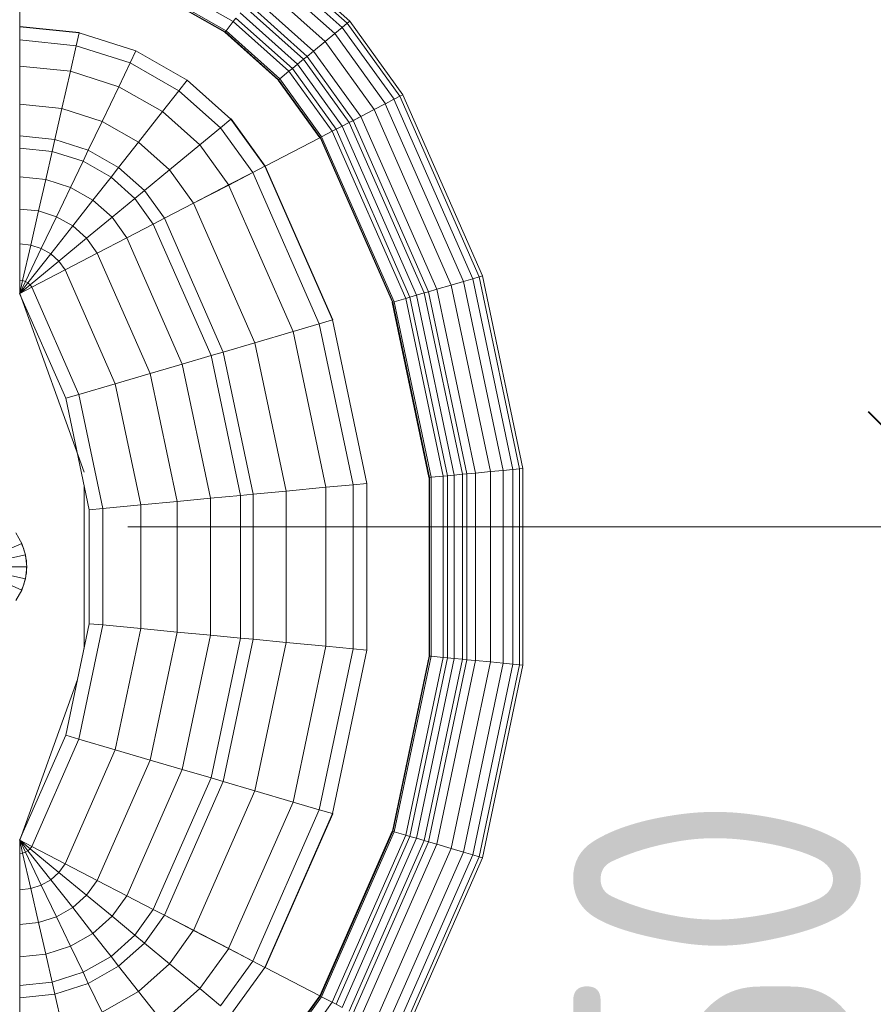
# Model space of a CAD drawing. Header units: millimetres. Extents: x -121 to 18322, y 1231 to 43947.
# Tile 22 of 31: x 12312 to 12682, y 40418 to 40846. Entities that reach past the tile are written whole.
import ezdxf

# ---------------------------------------------------------------- set-up
doc = ezdxf.new("R2010")
doc.units = ezdxf.units.MM
doc.linetypes.add('ADSK_Штриховая_ш3 п1_5', pattern=[225, 150, -75])
for name, color, linetype, lineweight in [('A-____-____-DIMS', 211, 'Continuous', 9), ('A-____-____-DIMS-50', 211, 'Continuous', 9), ('M-EQPM-____-OTLN', 50, 'Continuous', 20)]:
    doc.layers.add(name, color=color, linetype=linetype, lineweight=lineweight)
doc.styles.add('GOST Common_2', font='GOST_Common.ttf', dxfattribs={"width": 0.9, "height": 125})
doc.dimstyles.new('ADSK_Основной_2_5_мм', dxfattribs={"dimscale": 304.8, "dimtxt": 0.412449, "dimasz": 0.328084, "dimexe": 0.246063, "dimexo": 0.000807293, "dimgap": 0.049213, "dimtad": 1, "dimdec": 0, "dimlfac": 304.8, "dimdsep": 46, "dimtxsty": 'GOST Common_2', "dimblk1": 'OBLIQUE', "dimblk2": 'OBLIQUE', "dimsah": 1, "dimcen": 0.09, "dimdle": 0.246063, "dimazin": 2, "dimtfac": 1, "dimtdec": 4, "dimtix": 1, "dimtmove": 0, "dimatfit": 3, "dimfxl": 1, "dimtvp": 1, "dimtolj": 1, "dimtzin": 0, "dimlwd": 20, "dimlwe": 20, "dimarcsym": 2})

# ---------------------------------------------------------------- blocks, each defined once
blk = doc.blocks.new('Прямая форма - 83 new-608916-В_Этаж 04_Канализация')
at = {"layer": 'M-EQPM-____-OTLN', "color": 9}
for p, q in [((-10.17, -229.97), (-5.13, -218.67)), ((-5.2, -231.59), (-2.62, -219.48)), ((0, -219.76), (0, -232.13)), ((2.62, -219.48), (5.2, -231.59)), ((5.13, -218.67), (10.17, -229.97)), ((-201.03, -229.09), (-187.3, -229.09)), ((-187.3, -229.09), (-185.73, -244.35)), ((-187.3, -229.09), (-182.02, -229.09)), ((-187.3, -229.09), (-185.73, -244.35)), ((-182.02, -229.09), (-180.56, -243.17)), ((-182.02, -229.09), (-169.53, -229.09)), ((-182.02, -229.09), (-180.56, -243.17)), ((-169.53, -229.09), (-168.36, -240.39)), ((-169.53, -229.09), (-155.5, -229.09)), ((-169.53, -229.09), (-168.36, -240.39)), ((-155.5, -229.09), (-154.66, -237.26)), ((-155.5, -229.09), (-140.36, -229.09)), ((-155.5, -229.09), (-154.66, -237.26)), ((-140.36, -229.09), (-139.86, -233.89)), ((-140.36, -229.09), (-124.56, -229.09)), ((-140.36, -229.09), (-139.86, -233.89)), ((-139.86, -233.89), (-124.43, -230.37)), ((-139.86, -233.89), (-124.43, -230.37)), ((-118.83, -229.09), (-124.56, -229.09)), ((-124.56, -229.09), (-124.43, -230.37)), ((-124.56, -229.09), (-124.43, -230.37)), ((-118.83, -229.09), (-124.43, -230.37)), ((-118.83, -229.09), (-124.43, -230.37)), ((-124.43, -230.37), (-124.04, -231.59)), ((-124.43, -230.37), (-124.04, -231.59)), ((-118.83, -229.09), (-124.04, -231.59)), ((-118.83, -229.09), (-124.04, -231.59)), ((-118.83, -229.09), (-123.41, -232.69)), ((-118.83, -229.09), (-123.41, -232.69)), ((-118.83, -229.09), (-122.57, -233.63)), ((-118.83, -229.09), (-122.57, -233.63)), ((-121.57, -234.34), (-118.85, -229.09)), ((-118.83, -229.09), (-121.56, -234.36)), ((-118.83, -229.07), (-73.23, -249.09)), ((-49.02, -254.19), (-118.83, -229.09)), ((-14.69, -227.36), (-10.17, -229.97)), ((-11.3, -229.32), (-12.5, -228.79)), ((-10.17, -229.97), (-5.2, -231.59)), ((-7.73, -230.91), (-10.11, -229.85)), ((-5.17, -231.45), (-7.73, -230.91)), ((5.2, -231.59), (10.17, -229.97)), ((7.73, -230.91), (6.44, -231.18)), ((10.11, -229.85), (7.73, -230.91)), ((10.17, -229.97), (14.69, -227.36)), ((12.5, -228.79), (11.3, -229.32)), ((118.83, -229.09), (41.1, -257.04)), ((73.23, -249.09), (118.83, -229.07)), ((118.83, -229.09), (124.43, -230.37)), ((118.83, -229.09), (124.56, -229.09)), ((118.83, -229.09), (124.04, -231.59)), ((118.83, -229.09), (124.43, -230.37)), ((118.83, -229.09), (123.41, -232.69)), ((118.83, -229.09), (124.04, -231.59)), ((118.83, -229.09), (122.57, -233.63)), ((118.83, -229.09), (123.41, -232.69)), ((118.83, -229.09), (121.56, -234.36)), ((118.83, -229.09), (122.57, -233.63)), ((121.57, -234.34), (118.85, -229.09)), ((124.04, -231.59), (124.43, -230.37)), ((124.04, -231.59), (124.43, -230.37)), ((124.43, -230.37), (124.56, -229.09)), ((124.43, -230.37), (124.56, -229.09)), ((139.86, -233.89), (124.43, -230.37)), ((139.86, -233.89), (124.43, -230.37)), ((140.36, -229.09), (124.56, -229.09)), ((139.86, -233.89), (140.36, -229.09)), ((139.86, -233.89), (140.36, -229.09)), ((155.5, -229.09), (140.36, -229.09)), ((154.66, -237.26), (155.5, -229.09)), ((154.66, -237.26), (155.5, -229.09)), ((169.53, -229.09), (155.5, -229.09)), ((168.36, -240.39), (169.53, -229.09)), ((168.36, -240.39), (169.53, -229.09)), ((182.02, -229.09), (169.53, -229.09)), ((180.56, -243.17), (182.02, -229.09)), ((180.56, -243.17), (182.02, -229.09)), ((187.3, -229.09), (182.02, -229.09)), ((185.73, -244.35), (187.3, -229.09)), ((185.73, -244.35), (187.3, -229.09)), ((201.03, -229.09), (187.3, -229.09)), ((199.15, -247.41), (201.03, -229.09)), ((199.15, -247.41), (201.03, -229.09)), ((217.65, -229.09), (201.03, -229.09)), ((215.38, -251.11), (217.65, -229.09)), ((215.38, -251.11), (217.65, -229.09)), ((229.01, -229.09), (217.65, -229.09)), ((226.48, -253.64), (229.01, -229.09)), ((226.48, -253.64), (229.01, -229.09)), ((234.78, -229.09), (229.01, -229.09)), ((232.12, -254.93), (234.78, -229.09)), ((232.12, -254.93), (234.78, -229.09)), ((232.25, -254.96), (234.91, -229.09)), ((232.25, -254.96), (234.91, -229.09)), ((234.91, -229.09), (234.78, -229.09)), ((260.71, -229.09), (234.91, -229.09)), ((-154.66, -237.26), (-139.86, -233.89)), ((-154.66, -237.26), (-139.86, -233.89)), ((-139.86, -233.89), (-138.4, -238.46)), ((-139.86, -233.89), (-138.4, -238.46)), ((-138.4, -238.46), (-124.04, -231.59)), ((-138.4, -238.46), (-124.04, -231.59)), ((-136.04, -242.61), (-123.41, -232.69)), ((-136.04, -242.61), (-123.41, -232.69)), ((-132.89, -246.14), (-122.57, -233.63)), ((-132.89, -246.14), (-122.57, -233.63)), ((-129.1, -248.85), (-121.57, -234.34)), ((-129.09, -248.88), (-121.56, -234.36)), ((-124.04, -231.59), (-123.41, -232.69)), ((-124.04, -231.59), (-123.41, -232.69)), ((-123.41, -232.69), (-122.57, -233.63)), ((-123.41, -232.69), (-122.57, -233.63)), ((-122.57, -233.63), (-121.56, -234.36)), ((-122.57, -233.63), (-121.56, -234.36)), ((-121.57, -234.34), (-74.91, -254.82)), ((-121.57, -234.34), (-74.91, -254.82)), ((-5.2, -231.59), (0, -232.13)), ((-2.61, -232), (-3.89, -231.73)), ((0, -232), (-2.61, -232)), ((0, -232.13), (5.2, -231.59)), ((2.61, -232), (1.3, -232)), ((5.17, -231.45), (2.61, -232)), ((74.91, -254.82), (121.57, -234.34)), ((74.91, -254.82), (121.57, -234.34)), ((121.56, -234.36), (122.57, -233.63)), ((121.56, -234.36), (122.57, -233.63)), ((129.09, -248.88), (121.56, -234.36)), ((129.11, -248.85), (121.57, -234.34)), ((122.57, -233.63), (123.41, -232.69)), ((122.57, -233.63), (123.41, -232.69)), ((132.89, -246.14), (122.57, -233.63)), ((132.89, -246.14), (122.57, -233.63)), ((123.41, -232.69), (124.04, -231.59)), ((123.41, -232.69), (124.04, -231.59)), ((136.04, -242.61), (123.41, -232.69)), ((136.04, -242.61), (123.41, -232.69)), ((138.4, -238.46), (124.04, -231.59)), ((138.4, -238.46), (124.04, -231.59)), ((138.4, -238.46), (139.86, -233.89)), ((138.4, -238.46), (139.86, -233.89)), ((154.66, -237.26), (139.86, -233.89)), ((154.66, -237.26), (139.86, -233.89)), ((-168.36, -240.39), (-154.66, -237.26)), ((-168.36, -240.39), (-154.66, -237.26)), ((-154.66, -237.26), (-152.17, -245.06)), ((-154.66, -237.26), (-152.17, -245.06)), ((-152.17, -245.06), (-138.4, -238.46)), ((-152.17, -245.06), (-138.4, -238.46)), ((-138.4, -238.46), (-136.04, -242.61)), ((-138.4, -238.46), (-136.04, -242.61)), ((136.04, -242.61), (138.4, -238.46)), ((136.04, -242.61), (138.4, -238.46)), ((152.17, -245.06), (138.4, -238.46)), ((152.17, -245.06), (138.4, -238.46)), ((152.17, -245.06), (154.66, -237.26)), ((152.17, -245.06), (154.66, -237.26)), ((168.36, -240.39), (154.66, -237.26)), ((168.36, -240.39), (154.66, -237.26)), ((-185.73, -244.35), (-180.56, -243.17)), ((-185.73, -244.35), (-180.56, -243.17)), ((-180.56, -243.17), (-168.36, -240.39)), ((-180.56, -243.17), (-168.36, -240.39)), ((-180.56, -243.17), (-176.28, -256.6)), ((-180.56, -243.17), (-176.28, -256.6)), ((-168.36, -240.39), (-164.92, -251.17)), ((-168.36, -240.39), (-164.92, -251.17)), ((-148.15, -252.12), (-136.04, -242.61)), ((-148.15, -252.12), (-136.04, -242.61)), ((-136.04, -242.61), (-132.89, -246.14)), ((-136.04, -242.61), (-132.89, -246.14)), ((132.89, -246.14), (136.04, -242.61)), ((132.89, -246.14), (136.04, -242.61)), ((148.15, -252.12), (136.04, -242.61)), ((148.15, -252.12), (136.04, -242.61)), ((164.92, -251.17), (168.36, -240.39)), ((164.92, -251.17), (168.36, -240.39)), ((180.56, -243.17), (168.36, -240.39)), ((180.56, -243.17), (168.36, -240.39)), ((176.28, -256.6), (180.56, -243.17)), ((176.28, -256.6), (180.56, -243.17)), ((185.73, -244.35), (180.56, -243.17)), ((185.73, -244.35), (180.56, -243.17)), ((-199.15, -247.41), (-185.73, -244.35)), ((-199.15, -247.41), (-185.73, -244.35)), ((-185.73, -244.35), (-181.08, -258.9)), ((-185.73, -244.35), (-181.08, -258.9)), ((-164.92, -251.17), (-152.17, -245.06)), ((-164.92, -251.17), (-152.17, -245.06)), ((-152.17, -245.06), (-148.15, -252.12)), ((-152.17, -245.06), (-148.15, -252.12)), ((-142.78, -258.12), (-132.89, -246.14)), ((-142.78, -258.12), (-132.89, -246.14)), ((-132.89, -246.14), (-129.09, -248.88)), ((-132.89, -246.14), (-129.09, -248.88)), ((129.09, -248.88), (132.89, -246.14)), ((129.09, -248.88), (132.89, -246.14)), ((142.78, -258.12), (132.89, -246.14)), ((142.78, -258.12), (132.89, -246.14)), ((148.15, -252.12), (152.17, -245.06)), ((148.15, -252.12), (152.17, -245.06)), ((164.92, -251.17), (152.17, -245.06)), ((164.92, -251.17), (152.17, -245.06)), ((181.08, -258.9), (185.73, -244.35)), ((181.08, -258.9), (185.73, -244.35)), ((199.15, -247.41), (185.73, -244.35)), ((199.15, -247.41), (185.73, -244.35)), ((193.57, -264.88), (199.15, -247.41)), ((193.57, -264.88), (199.15, -247.41)), ((215.38, -251.11), (199.15, -247.41)), ((215.38, -251.11), (199.15, -247.41)), ((-176.28, -256.6), (-164.92, -251.17)), ((-176.28, -256.6), (-164.92, -251.17)), ((-164.92, -251.17), (-159.36, -260.93)), ((-164.92, -251.17), (-159.36, -260.93)), ((-159.36, -260.93), (-148.15, -252.12)), ((-159.36, -260.93), (-148.15, -252.12)), ((-148.15, -252.12), (-142.78, -258.12)), ((-148.15, -252.12), (-142.78, -258.12)), ((-136.32, -262.77), (-129.1, -248.85)), ((-136.31, -262.79), (-129.09, -248.88)), ((-129.1, -248.85), (-79.55, -270.61)), ((-129.1, -248.85), (-79.55, -270.61)), ((-74.91, -254.82), (-73.23, -249.09)), ((-74.91, -254.82), (-73.23, -249.09)), ((-73.23, -249.09), (-24.73, -259.3)), ((24.73, -259.3), (73.23, -249.09)), ((74.91, -254.82), (73.23, -249.09)), ((74.91, -254.82), (73.23, -249.09)), ((79.55, -270.61), (129.11, -248.85)), ((79.55, -270.61), (129.11, -248.85)), ((136.31, -262.79), (129.09, -248.88)), ((136.33, -262.77), (129.11, -248.85)), ((142.78, -258.12), (148.15, -252.12)), ((142.78, -258.12), (148.15, -252.12)), ((159.36, -260.93), (148.15, -252.12)), ((159.36, -260.93), (148.15, -252.12)), ((159.36, -260.93), (164.92, -251.17)), ((159.36, -260.93), (164.92, -251.17)), ((176.28, -256.6), (164.92, -251.17)), ((176.28, -256.6), (164.92, -251.17)), ((208.67, -272.12), (215.38, -251.11)), ((208.67, -272.12), (215.38, -251.11)), ((226.48, -253.64), (215.38, -251.11)), ((226.48, -253.64), (215.38, -251.11)), ((-181.08, -258.9), (-176.28, -256.6)), ((-181.08, -258.9), (-176.28, -256.6)), ((-176.28, -256.6), (-169.35, -268.77)), ((-176.28, -256.6), (-169.35, -268.77)), ((-79.55, -270.61), (-74.91, -254.82)), ((-79.55, -270.61), (-74.91, -254.82)), ((-74.91, -254.82), (-25.3, -265.27)), ((-74.91, -254.82), (-25.3, -265.27)), ((25.3, -265.27), (74.91, -254.82)), ((25.3, -265.27), (74.91, -254.82)), ((79.55, -270.61), (74.91, -254.82)), ((79.55, -270.61), (74.91, -254.82)), ((169.35, -268.77), (176.28, -256.6)), ((169.35, -268.77), (176.28, -256.6)), ((181.08, -258.9), (176.28, -256.6)), ((181.08, -258.9), (176.28, -256.6)), ((219, -277.06), (226.48, -253.64)), ((219, -277.06), (226.48, -253.64)), ((224.25, -279.58), (232.12, -254.93)), ((224.25, -279.58), (232.12, -254.93)), ((232.12, -254.93), (226.48, -253.64)), ((232.12, -254.93), (226.48, -253.64)), ((232.25, -254.96), (232.12, -254.93)), ((232.25, -254.96), (232.12, -254.93)), ((-193.57, -264.88), (-181.08, -258.9)), ((-193.57, -264.88), (-181.08, -258.9)), ((-181.08, -258.9), (-173.57, -272.09)), ((-181.08, -258.9), (-173.57, -272.09)), ((-169.35, -268.77), (-159.36, -260.93)), ((-169.35, -268.77), (-159.36, -260.93)), ((-159.36, -260.93), (-151.94, -269.23)), ((-159.36, -260.93), (-151.94, -269.23)), ((-151.94, -269.23), (-142.78, -258.12)), ((-151.94, -269.23), (-142.78, -258.12)), ((-142.78, -258.12), (-136.31, -262.79)), ((-142.78, -258.12), (-136.31, -262.79)), ((35.49, -257.04), (-35.49, -257.04)), ((-25.3, -265.27), (-24.73, -259.3)), ((-25.3, -265.27), (-24.73, -259.3)), ((-24.73, -259.3), (24.73, -259.3)), ((25.3, -265.27), (24.73, -259.3)), ((25.3, -265.27), (24.73, -259.3)), ((136.31, -262.79), (142.78, -258.12)), ((136.31, -262.79), (142.78, -258.12)), ((151.94, -269.23), (142.78, -258.12)), ((151.94, -269.23), (142.78, -258.12)), ((151.94, -269.23), (159.36, -260.93)), ((151.94, -269.23), (159.36, -260.93)), ((169.35, -268.77), (159.36, -260.93)), ((169.35, -268.77), (159.36, -260.93)), ((173.57, -272.09), (181.08, -258.9)), ((173.57, -272.09), (181.08, -258.9)), ((193.57, -264.88), (181.08, -258.9)), ((193.57, -264.88), (181.08, -258.9)), ((-193.57, -264.88), (-184.55, -280.71)), ((-193.57, -264.88), (-184.55, -280.71)), ((-143.01, -275.66), (-136.32, -262.77)), ((-143, -275.69), (-136.31, -262.79)), ((-136.32, -262.77), (-84, -285.74)), ((-136.32, -262.77), (-84, -285.74)), ((-26.87, -281.7), (-25.3, -265.27)), ((-26.87, -281.7), (-25.3, -265.27)), ((-25.3, -265.27), (25.3, -265.27)), ((-25.3, -265.27), (25.3, -265.27)), ((26.87, -281.7), (25.3, -265.27)), ((26.87, -281.7), (25.3, -265.27)), ((84, -285.74), (136.33, -262.77)), ((84, -285.74), (136.33, -262.77)), ((143, -275.69), (136.31, -262.79)), ((143.01, -275.66), (136.33, -262.77)), ((184.55, -280.71), (193.57, -264.88)), ((184.55, -280.71), (193.57, -264.88)), ((208.67, -272.12), (193.57, -264.88)), ((208.67, -272.12), (193.57, -264.88)), ((-173.57, -272.09), (-169.35, -268.77)), ((-173.57, -272.09), (-169.35, -268.77)), ((-169.35, -268.77), (-160.1, -279.12)), ((-169.35, -268.77), (-160.1, -279.12)), ((-160.1, -279.12), (-151.94, -269.23)), ((-160.1, -279.12), (-151.94, -269.23)), ((-151.94, -269.23), (-143, -275.69)), ((-151.94, -269.23), (-143, -275.69)), ((143, -275.69), (151.94, -269.23)), ((143, -275.69), (151.94, -269.23)), ((160.1, -279.12), (151.94, -269.23)), ((160.1, -279.12), (151.94, -269.23)), ((160.1, -279.12), (169.35, -268.77)), ((160.1, -279.12), (169.35, -268.77)), ((173.57, -272.09), (169.35, -268.77)), ((173.57, -272.09), (169.35, -268.77)), ((-184.55, -280.71), (-173.57, -272.09)), ((-184.55, -280.71), (-173.57, -272.09)), ((-173.57, -272.09), (-163.55, -283.3)), ((-173.57, -272.09), (-163.55, -283.3)), ((-84, -285.74), (-79.55, -270.61)), ((-84, -285.74), (-79.55, -270.61)), ((-79.55, -270.61), (-26.87, -281.7)), ((-79.55, -270.61), (-26.87, -281.7)), ((26.87, -281.7), (79.55, -270.61)), ((26.87, -281.7), (79.55, -270.61)), ((84, -285.74), (79.55, -270.61)), ((84, -285.74), (79.55, -270.61)), ((163.55, -283.3), (173.57, -272.09)), ((163.55, -283.3), (173.57, -272.09)), ((184.55, -280.71), (173.57, -272.09)), ((184.55, -280.71), (173.57, -272.09)), ((197.84, -291.15), (208.67, -272.12)), ((197.84, -291.15), (208.67, -272.12)), ((219, -277.06), (208.67, -272.12)), ((219, -277.06), (208.67, -272.12)), ((-148.97, -287.14), (-143.01, -275.66)), ((-148.95, -287.16), (-143, -275.69)), ((-143.01, -275.66), (-88.12, -299.76)), ((-143.01, -275.66), (-88.12, -299.76)), ((88.13, -299.76), (143.01, -275.66)), ((88.13, -299.76), (143.01, -275.66)), ((148.95, -287.16), (143, -275.69)), ((148.97, -287.14), (143.01, -275.66)), ((206.92, -298.28), (219, -277.06)), ((206.92, -298.28), (219, -277.06)), ((224.25, -279.58), (219, -277.06)), ((224.25, -279.58), (219, -277.06)), ((-197.84, -291.15), (-184.55, -280.71)), ((-197.84, -291.15), (-184.55, -280.71)), ((-184.55, -280.71), (-172.52, -294.17)), ((-184.55, -280.71), (-172.52, -294.17)), ((-163.55, -283.3), (-160.1, -279.12)), ((-163.55, -283.3), (-160.1, -279.12)), ((-160.1, -279.12), (-148.95, -287.16)), ((-160.1, -279.12), (-148.95, -287.16)), ((-28.37, -297.46), (-26.87, -281.7)), ((-28.37, -297.46), (-26.87, -281.7)), ((-26.87, -281.7), (26.87, -281.7)), ((-26.87, -281.7), (26.87, -281.7)), ((28.37, -297.46), (26.87, -281.7)), ((28.37, -297.46), (26.87, -281.7)), ((148.95, -287.16), (160.1, -279.12)), ((148.95, -287.16), (160.1, -279.12)), ((163.55, -283.3), (160.1, -279.12)), ((163.55, -283.3), (160.1, -279.12)), ((172.52, -294.17), (184.55, -280.71)), ((172.52, -294.17), (184.55, -280.71)), ((197.84, -291.15), (184.55, -280.71)), ((197.84, -291.15), (184.55, -280.71)), ((211.54, -301.9), (224.25, -279.58)), ((224.25, -279.58), (211.54, -301.9)), ((-172.52, -294.17), (-163.55, -283.3)), ((-172.52, -294.17), (-163.55, -283.3)), ((-163.55, -283.3), (-151.47, -292.02)), ((-163.55, -283.3), (-151.47, -292.02)), ((-88.12, -299.76), (-84, -285.74)), ((-88.12, -299.76), (-84, -285.74)), ((-84, -285.74), (-28.37, -297.46)), ((-84, -285.74), (-28.37, -297.46)), ((28.37, -297.46), (84, -285.74)), ((28.37, -297.46), (84, -285.74)), ((88.13, -299.76), (84, -285.74)), ((88.13, -299.76), (84, -285.74)), ((151.47, -292.02), (163.55, -283.3)), ((151.47, -292.02), (163.55, -283.3)), ((172.52, -294.17), (163.55, -283.3)), ((172.52, -294.17), (163.55, -283.3)), ((-151.49, -291.99), (-148.97, -287.14)), ((-151.47, -292.02), (-148.95, -287.16)), ((-148.97, -287.14), (-91.79, -312.24)), ((-148.97, -287.14), (-91.79, -312.24)), ((91.79, -312.24), (148.97, -287.14)), ((91.79, -312.24), (148.97, -287.14)), ((151.47, -292.02), (148.95, -287.16)), ((151.49, -291.99), (148.97, -287.14)), ((247.94, -290.92), (232.37, -318.27)), ((232.37, -318.27), (247.94, -290.92)), ((232.48, -318.35), (248.06, -290.98)), ((232.48, -318.35), (248.06, -290.98)), ((-197.84, -291.15), (-183.37, -307.32)), ((-197.84, -291.15), (-183.37, -307.32)), ((-183.37, -307.32), (-172.52, -294.17)), ((-183.37, -307.32), (-172.52, -294.17)), ((-172.52, -294.17), (-158.02, -304.64)), ((-172.52, -294.17), (-158.02, -304.64)), ((-158.03, -304.61), (-151.49, -291.99)), ((-158.02, -304.64), (-151.47, -292.02)), ((-151.49, -291.99), (-93.35, -317.52)), ((-151.49, -291.99), (-93.35, -317.52)), ((93.35, -317.52), (151.49, -291.99)), ((93.35, -317.52), (151.49, -291.99)), ((158.02, -304.64), (151.47, -292.02)), ((158.03, -304.61), (151.49, -291.99)), ((158.02, -304.64), (172.52, -294.17)), ((158.02, -304.64), (172.52, -294.17)), ((183.37, -307.32), (172.52, -294.17)), ((183.37, -307.32), (172.52, -294.17)), ((183.37, -307.32), (197.84, -291.15)), ((183.37, -307.32), (197.84, -291.15)), ((206.92, -298.28), (197.84, -291.15)), ((206.92, -298.28), (197.84, -291.15)), ((232.98, -318.74), (248.63, -291.25)), ((232.98, -318.74), (248.63, -291.25)), ((237.01, -321.91), (253.22, -293.45)), ((237.01, -321.91), (253.22, -293.45)), ((-29.77, -312.05), (-28.37, -297.46)), ((-29.77, -312.05), (-28.37, -297.46)), ((-28.37, -297.46), (28.37, -297.46)), ((-28.37, -297.46), (28.37, -297.46)), ((29.77, -312.05), (28.37, -297.46)), ((29.77, -312.05), (28.37, -297.46)), ((190.79, -316.32), (206.92, -298.28)), ((190.79, -316.32), (206.92, -298.28)), ((211.54, -301.9), (206.92, -298.28)), ((211.54, -301.9), (206.92, -298.28)), ((-91.79, -312.24), (-88.12, -299.76)), ((-91.79, -312.24), (-88.12, -299.76)), ((-88.12, -299.76), (-29.77, -312.05)), ((-88.12, -299.76), (-29.77, -312.05)), ((29.77, -312.05), (88.13, -299.76)), ((29.77, -312.05), (88.13, -299.76)), ((91.79, -312.24), (88.13, -299.76)), ((91.79, -312.24), (88.13, -299.76)), ((194.56, -320.89), (211.54, -301.9)), ((211.54, -301.9), (194.56, -320.89)), ((-190.79, -316.32), (-183.37, -307.32)), ((-190.79, -316.32), (-183.37, -307.32)), ((-183.37, -307.32), (-165.94, -319.91)), ((-183.37, -307.32), (-165.94, -319.91)), ((-165.95, -319.88), (-158.03, -304.61)), ((-165.94, -319.91), (-158.02, -304.64)), ((-158.03, -304.61), (-97.38, -331.24)), ((-158.03, -304.61), (-97.38, -331.24)), ((97.38, -331.24), (158.03, -304.61)), ((97.38, -331.24), (158.03, -304.61)), ((165.94, -319.91), (158.02, -304.64)), ((165.96, -319.88), (158.03, -304.61)), ((165.94, -319.91), (183.37, -307.32)), ((165.94, -319.91), (183.37, -307.32)), ((190.79, -316.32), (183.37, -307.32)), ((190.79, -316.32), (183.37, -307.32)), ((-93.35, -317.52), (-91.79, -312.24)), ((-93.35, -317.52), (-91.79, -312.24)), ((-91.79, -312.24), (-31, -325.04)), ((-91.79, -312.24), (-31, -325.04)), ((-31, -325.04), (-29.77, -312.05)), ((-31, -325.04), (-29.77, -312.05)), ((-29.77, -312.05), (29.77, -312.05)), ((-29.77, -312.05), (29.77, -312.05)), ((31.01, -325.04), (29.77, -312.05)), ((31.01, -325.04), (29.77, -312.05)), ((31.01, -325.04), (91.79, -312.24)), ((31.01, -325.04), (91.79, -312.24)), ((93.35, -317.52), (91.79, -312.24)), ((93.35, -317.52), (91.79, -312.24)), ((-190.79, -316.32), (-171.36, -330.35)), ((-190.79, -316.32), (-171.36, -330.35)), ((171.36, -330.35), (190.79, -316.32)), ((171.36, -330.35), (190.79, -316.32)), ((194.56, -320.89), (190.79, -316.32)), ((194.56, -320.89), (190.79, -316.32)), ((-194.56, -320.89), (-174.11, -335.65)), ((-194.56, -320.89), (-174.11, -335.65)), ((-171.37, -330.33), (-165.95, -319.88)), ((-171.36, -330.35), (-165.94, -319.91)), ((-165.95, -319.88), (-102.26, -347.85)), ((-165.95, -319.88), (-102.26, -347.85)), ((-97.38, -331.24), (-93.35, -317.52)), ((-97.38, -331.24), (-93.35, -317.52)), ((-93.35, -317.52), (-31.53, -330.54)), ((-93.35, -317.52), (-31.53, -330.54)), ((31.53, -330.54), (93.35, -317.52)), ((31.53, -330.54), (93.35, -317.52)), ((97.38, -331.24), (93.35, -317.52)), ((97.38, -331.24), (93.35, -317.52)), ((102.26, -347.85), (165.96, -319.88)), ((102.26, -347.85), (165.96, -319.88)), ((171.36, -330.35), (165.94, -319.91)), ((171.37, -330.33), (165.96, -319.88)), ((174.11, -335.65), (194.56, -320.89)), ((174.11, -335.65), (194.56, -320.89)), ((194.65, -320.99), (174.17, -335.77)), ((174.17, -335.77), (194.65, -320.99)), ((194.65, -320.99), (194.56, -320.89)), ((194.65, -320.99), (194.56, -320.89)), ((232.37, -318.27), (211.59, -341.52)), ((211.59, -341.52), (232.37, -318.27)), ((211.67, -341.62), (232.48, -318.35)), ((211.67, -341.62), (232.48, -318.35)), ((212.08, -342.12), (232.98, -318.74)), ((212.08, -342.12), (232.98, -318.74)), ((232.48, -318.35), (232.37, -318.27)), ((232.48, -318.35), (232.37, -318.27)), ((232.98, -318.74), (232.48, -318.35)), ((232.98, -318.74), (232.48, -318.35)), ((237.01, -321.91), (232.98, -318.74)), ((237.01, -321.91), (232.98, -318.74)), ((-31.53, -330.54), (-31, -325.04)), ((-31.53, -330.54), (-31, -325.04)), ((-31, -325.04), (31.01, -325.04)), ((-31, -325.04), (31.01, -325.04)), ((31.53, -330.54), (31.01, -325.04)), ((31.53, -330.54), (31.01, -325.04)), ((215.37, -346.11), (237.01, -321.91)), ((215.37, -346.11), (237.01, -321.91)), ((216.57, -347.56), (238.47, -323.06)), ((216.57, -347.56), (238.47, -323.06)), ((218.42, -349.8), (240.73, -324.84)), ((218.42, -349.8), (240.73, -324.84)), ((238.47, -323.06), (237.01, -321.91)), ((238.47, -323.06), (237.01, -321.91)), ((220.62, -352.47), (243.43, -326.96)), ((220.62, -352.47), (243.43, -326.96)), ((221.87, -353.98), (244.96, -328.16)), ((221.87, -353.98), (244.96, -328.16)), ((-174.12, -335.63), (-171.37, -330.33)), ((-171.37, -330.33), (-105.6, -359.2)), ((-171.37, -330.33), (-105.6, -359.2)), ((-102.26, -347.85), (-97.38, -331.24)), ((-102.26, -347.85), (-97.38, -331.24)), ((-97.38, -331.24), (-32.89, -344.83)), ((-97.38, -331.24), (-32.89, -344.83)), ((-32.89, -344.83), (-31.53, -330.54)), ((-32.89, -344.83), (-31.53, -330.54)), ((-31.53, -330.54), (31.53, -330.54)), ((-31.53, -330.54), (31.53, -330.54)), ((32.89, -344.83), (31.53, -330.54)), ((32.89, -344.83), (31.53, -330.54)), ((32.89, -344.83), (97.38, -331.24)), ((32.89, -344.83), (97.38, -331.24)), ((102.26, -347.85), (97.38, -331.24)), ((102.26, -347.85), (97.38, -331.24)), ((105.6, -359.2), (171.37, -330.33)), ((105.6, -359.2), (171.37, -330.33)), ((174.12, -335.63), (171.37, -330.33)), ((224.2, -356.81), (247.81, -330.39)), ((224.2, -356.81), (247.81, -330.39)), ((-186.5, -359.48), (-174.19, -335.75)), ((-174.17, -335.77), (-186.47, -359.48)), ((-174.19, -335.75), (-174.12, -335.63)), ((-107.33, -365.1), (-174.19, -335.75)), ((-174.19, -335.75), (-107.33, -365.1)), ((-174.17, -335.77), (-174.11, -335.65)), ((-174.12, -335.63), (-107.3, -364.97)), ((-174.12, -335.63), (-107.3, -364.97)), ((107.3, -364.97), (174.12, -335.63)), ((107.3, -364.97), (174.12, -335.63)), ((107.33, -365.1), (174.19, -335.75)), ((107.33, -365.1), (174.19, -335.75)), ((174.17, -335.77), (174.11, -335.65)), ((174.19, -335.75), (174.12, -335.63)), ((174.17, -335.77), (186.47, -359.48)), ((186.5, -359.48), (174.19, -335.75)), ((228.31, -361.79), (252.85, -334.35)), ((228.31, -361.79), (252.85, -334.35)), ((231.76, -365.97), (257.07, -337.66)), ((231.76, -365.97), (257.07, -337.66)), ((-212.08, -342.12), (-186.91, -360.29)), ((-212.08, -342.12), (-186.91, -360.29)), ((-211.67, -341.62), (-186.62, -359.7)), ((-211.67, -341.62), (-186.62, -359.7)), ((-211.59, -341.52), (-186.56, -359.58)), ((-211.59, -341.52), (-186.56, -359.58)), ((-211.5, -341.42), (-186.47, -359.48)), ((-211.5, -341.42), (-186.47, -359.48)), ((211.5, -341.42), (186.47, -359.48)), ((186.47, -359.48), (211.5, -341.42)), ((186.56, -359.58), (211.59, -341.52)), ((186.56, -359.58), (211.59, -341.52)), ((186.62, -359.7), (211.67, -341.62)), ((186.62, -359.7), (211.67, -341.62)), ((186.91, -360.29), (212.08, -342.12)), ((186.91, -360.29), (212.08, -342.12)), ((211.5, -341.42), (211.59, -341.52)), ((211.59, -341.52), (211.5, -341.42)), ((211.67, -341.62), (211.59, -341.52)), ((211.67, -341.62), (211.59, -341.52)), ((212.08, -342.12), (211.67, -341.62)), ((212.08, -342.12), (211.67, -341.62)), ((215.37, -346.11), (212.08, -342.12)), ((215.37, -346.11), (212.08, -342.12)), ((234.43, -369.21), (260.34, -340.23)), ((234.43, -369.21), (260.34, -340.23)), ((236.25, -371.41), (262.56, -341.98)), ((236.25, -371.41), (262.56, -341.98)), ((-215.37, -346.11), (-189.31, -364.92)), ((-215.37, -346.11), (-189.31, -364.92)), ((-34.54, -362.11), (-32.89, -344.83)), ((-34.54, -362.11), (-32.89, -344.83)), ((-32.89, -344.83), (32.89, -344.83)), ((-32.89, -344.83), (32.89, -344.83)), ((34.54, -362.11), (32.89, -344.83)), ((34.54, -362.11), (32.89, -344.83)), ((189.31, -364.92), (215.37, -346.11)), ((189.31, -364.92), (215.37, -346.11)), ((216.57, -347.56), (215.37, -346.11)), ((216.57, -347.56), (215.37, -346.11)), ((237.16, -372.51), (263.67, -342.85)), ((237.16, -372.51), (263.67, -342.85)), ((-105.6, -359.2), (-102.26, -347.85)), ((-105.6, -359.2), (-102.26, -347.85)), ((-102.26, -347.85), (-34.54, -362.11)), ((-102.26, -347.85), (-34.54, -362.11)), ((34.54, -362.11), (102.26, -347.85)), ((34.54, -362.11), (102.26, -347.85)), ((105.6, -359.2), (102.26, -347.85)), ((105.6, -359.2), (102.26, -347.85)), ((190.19, -366.61), (216.57, -347.56)), ((190.19, -366.61), (216.57, -347.56)), ((191.54, -369.2), (218.42, -349.8)), ((191.54, -369.2), (218.42, -349.8)), ((218.42, -349.8), (216.57, -347.56)), ((218.42, -349.8), (216.57, -347.56)), ((220.62, -352.47), (218.42, -349.8)), ((220.62, -352.47), (218.42, -349.8)), ((193.14, -372.31), (220.62, -352.47)), ((193.14, -372.31), (220.62, -352.47)), ((194.06, -374.06), (221.87, -353.98)), ((194.06, -374.06), (221.87, -353.98)), ((221.87, -353.98), (220.62, -352.47)), ((221.87, -353.98), (220.62, -352.47)), ((224.2, -356.81), (221.87, -353.98)), ((224.2, -356.81), (221.87, -353.98)), ((-186.56, -359.6), (-186.5, -359.48)), ((-186.54, -359.6), (-186.47, -359.48)), ((-114.92, -390.91), (-186.5, -359.48)), ((-186.5, -359.48), (-114.92, -390.91)), ((-107.3, -364.97), (-105.6, -359.2)), ((-107.3, -364.97), (-105.6, -359.2)), ((-105.6, -359.2), (-35.67, -373.93)), ((-105.6, -359.2), (-35.67, -373.93)), ((35.67, -373.93), (105.6, -359.2)), ((35.67, -373.93), (105.6, -359.2)), ((107.3, -364.97), (105.6, -359.2)), ((107.3, -364.97), (105.6, -359.2)), ((186.54, -359.6), (186.47, -359.48)), ((186.5, -359.48), (186.56, -359.6)), ((195.76, -377.34), (224.2, -356.81)), ((195.76, -377.34), (224.2, -356.81)), ((228.31, -361.79), (224.2, -356.81)), ((228.31, -361.79), (224.2, -356.81)), ((-189.31, -364.91), (-186.91, -360.27)), ((-189.3, -364.93), (-186.9, -360.3)), ((-186.91, -360.27), (-186.62, -359.72)), ((-186.9, -360.3), (-186.6, -359.72)), ((-186.9, -360.28), (-115.17, -391.77)), ((-186.9, -360.28), (-115.17, -391.77)), ((-186.62, -359.72), (-186.56, -359.6)), ((-186.6, -359.72), (-186.54, -359.6)), ((-186.6, -359.73), (-115, -391.17)), ((-186.6, -359.73), (-115, -391.17)), ((-186.54, -359.61), (-114.96, -391.04)), ((-186.54, -359.61), (-114.96, -391.04)), ((-35.67, -373.93), (-34.54, -362.11)), ((-35.67, -373.93), (-34.54, -362.11)), ((-34.54, -362.11), (34.54, -362.11)), ((-34.54, -362.11), (34.54, -362.11)), ((35.67, -373.93), (34.54, -362.11)), ((35.67, -373.93), (34.54, -362.11)), ((114.96, -391.04), (186.54, -359.61)), ((114.96, -391.04), (186.54, -359.61)), ((115, -391.17), (186.6, -359.73)), ((115, -391.17), (186.6, -359.73)), ((115.17, -391.77), (186.9, -360.28)), ((115.17, -391.77), (186.9, -360.28)), ((186.6, -359.72), (186.54, -359.6)), ((186.62, -359.72), (186.56, -359.6)), ((186.9, -360.3), (186.6, -359.72)), ((186.91, -360.27), (186.62, -359.72)), ((189.3, -364.93), (186.9, -360.3)), ((189.31, -364.91), (186.91, -360.27)), ((198.76, -383.13), (228.31, -361.79)), ((198.76, -383.13), (228.31, -361.79)), ((231.76, -365.97), (228.31, -361.79)), ((231.76, -365.97), (228.31, -361.79)), ((-191.52, -369.21), (-190.17, -366.62)), ((-190.19, -366.59), (-189.31, -364.91)), ((-190.17, -366.62), (-189.3, -364.93)), ((-190.17, -366.6), (-117.19, -398.64)), ((-190.17, -366.6), (-117.19, -398.64)), ((-189.3, -364.91), (-116.66, -396.81)), ((-189.3, -364.91), (-116.66, -396.81)), ((-107.33, -365.1), (-107.3, -364.97)), ((-107.33, -365.1), (-107.3, -364.97)), ((-107.3, -364.97), (-36.24, -379.93)), ((-36.24, -379.93), (-107.3, -364.97)), ((36.24, -379.93), (107.3, -364.97)), ((36.24, -379.93), (107.3, -364.97)), ((107.33, -365.1), (107.3, -364.97)), ((107.33, -365.1), (107.3, -364.97)), ((116.66, -396.81), (189.3, -364.91)), ((116.66, -396.81), (189.3, -364.91)), ((117.19, -398.64), (190.17, -366.6)), ((117.19, -398.64), (190.17, -366.6)), ((190.17, -366.62), (189.3, -364.93)), ((190.19, -366.59), (189.31, -364.91)), ((191.52, -369.21), (190.17, -366.62)), ((191.54, -369.19), (190.19, -366.59)), ((201.27, -387.98), (231.76, -365.97)), ((201.27, -387.98), (231.76, -365.97)), ((234.43, -369.21), (231.76, -365.97)), ((234.43, -369.21), (231.76, -365.97)), ((-193.13, -372.3), (-119.02, -404.84)), ((-193.13, -372.3), (-119.02, -404.84)), ((-191.52, -369.2), (-118.02, -401.46)), ((-191.52, -369.2), (-118.02, -401.46)), ((118.02, -401.46), (191.52, -369.2)), ((118.02, -401.46), (191.52, -369.2)), ((119.02, -404.84), (193.14, -372.29)), ((119.02, -404.84), (193.14, -372.29)), ((193.13, -372.32), (191.52, -369.21)), ((193.14, -372.29), (191.54, -369.19)), ((194.04, -374.07), (193.13, -372.32)), ((194.06, -374.05), (193.14, -372.29)), ((203.22, -391.74), (234.43, -369.21)), ((203.22, -391.74), (234.43, -369.21)), ((204.55, -394.29), (236.25, -371.41)), ((204.55, -394.29), (236.25, -371.41)), ((236.25, -371.41), (234.43, -369.21)), ((236.25, -371.41), (234.43, -369.21)), ((237.16, -372.51), (236.25, -371.41)), ((237.16, -372.51), (236.25, -371.41)), ((-194.04, -374.05), (-119.58, -406.75)), ((-194.04, -374.05), (-119.58, -406.75)), ((-36.24, -379.93), (-35.67, -373.93)), ((-36.24, -379.93), (-35.67, -373.93)), ((-35.67, -373.93), (35.67, -373.93)), ((-35.67, -373.93), (35.67, -373.93)), ((36.24, -379.93), (35.67, -373.93)), ((36.24, -379.93), (35.67, -373.93)), ((119.58, -406.75), (194.04, -374.05)), ((119.58, -406.75), (194.04, -374.05)), ((195.73, -377.33), (194.04, -374.07)), ((195.76, -377.33), (194.06, -374.05)), ((205.2, -395.58), (237.16, -372.51)), ((205.2, -395.58), (237.16, -372.51)), ((-195.74, -377.33), (-120.62, -410.31)), ((-195.74, -377.33), (-120.62, -410.31)), ((-36.24, -379.93), (36.24, -379.93)), ((36.24, -379.93), (-36.24, -379.93)), ((120.63, -410.31), (195.74, -377.33)), ((120.63, -410.31), (195.74, -377.33)), ((198.73, -383.11), (195.74, -377.35)), ((198.76, -383.11), (195.77, -377.35)), ((-198.75, -383.12), (-122.48, -416.6)), ((-198.75, -383.12), (-122.48, -416.6)), ((122.48, -416.6), (198.76, -383.11)), ((122.48, -416.6), (198.76, -383.11)), ((201.25, -387.96), (198.75, -383.14)), ((201.27, -387.96), (198.77, -383.14)), ((-201.26, -387.97), (-124.03, -421.88)), ((-201.26, -387.97), (-124.03, -421.88)), ((124.03, -421.88), (201.26, -387.97)), ((124.03, -421.88), (201.26, -387.97)), ((203.2, -391.72), (201.26, -387.99)), ((203.22, -391.72), (201.29, -387.99)), ((-203.21, -391.73), (-125.23, -425.96)), ((-203.21, -391.73), (-125.23, -425.96)), ((-116.66, -396.81), (-115.17, -391.77)), ((-116.66, -396.81), (-115.17, -391.77)), ((-115.17, -391.77), (-115, -391.17)), ((-115.17, -391.77), (-115, -391.17)), ((-115.17, -391.77), (-38.9, -407.83)), ((-115.17, -391.77), (-38.9, -407.83)), ((-115, -391.17), (-114.96, -391.04)), ((-115, -391.17), (-114.96, -391.04)), ((-115, -391.17), (-38.84, -407.21)), ((-115, -391.17), (-38.84, -407.21)), ((-114.92, -390.91), (-114.96, -391.04)), ((-114.96, -391.04), (-114.92, -390.91)), ((-38.83, -407.07), (-114.96, -391.04)), ((-114.96, -391.04), (-38.83, -407.07)), ((114.92, -390.91), (38.82, -406.94)), ((38.82, -406.94), (114.92, -390.91)), ((38.83, -407.07), (114.96, -391.04)), ((38.83, -407.07), (114.96, -391.04)), ((38.84, -407.21), (115, -391.17)), ((38.84, -407.21), (115, -391.17)), ((38.9, -407.83), (115.17, -391.77)), ((38.9, -407.83), (115.17, -391.77)), ((114.92, -390.91), (114.96, -391.04)), ((114.96, -391.04), (114.92, -390.91)), ((115, -391.17), (114.96, -391.04)), ((115, -391.17), (114.96, -391.04)), ((115.17, -391.77), (115, -391.17)), ((115.17, -391.77), (115, -391.17)), ((116.66, -396.81), (115.17, -391.77)), ((116.66, -396.81), (115.17, -391.77)), ((125.23, -425.96), (203.21, -391.73)), ((125.23, -425.96), (203.21, -391.73)), ((204.53, -394.28), (203.21, -391.75)), ((204.55, -394.28), (203.24, -391.75)), ((-205.21, -395.56), (-126.45, -430.14)), ((-205.21, -395.56), (-126.45, -430.14)), ((-204.54, -394.29), (-126.04, -428.75)), ((-204.54, -394.29), (-126.04, -428.75)), ((-117.19, -398.64), (-116.66, -396.81)), ((-117.19, -398.64), (-116.66, -396.81)), ((-116.66, -396.81), (-39.4, -413.08)), ((-116.66, -396.81), (-39.4, -413.08)), ((39.4, -413.08), (116.66, -396.81)), ((39.4, -413.08), (116.66, -396.81)), ((117.19, -398.64), (116.66, -396.81)), ((117.19, -398.64), (116.66, -396.81)), ((126.05, -428.75), (204.54, -394.29)), ((126.05, -428.75), (204.54, -394.29)), ((126.45, -430.14), (205.21, -395.56)), ((126.45, -430.14), (205.21, -395.56)), ((205.2, -395.58), (204.54, -394.3)), ((-119.02, -404.84), (-118.02, -401.46)), ((-119.02, -404.84), (-118.02, -401.46)), ((-118.02, -401.46), (-117.19, -398.64)), ((-118.02, -401.46), (-117.19, -398.64)), ((-118.02, -401.46), (-39.86, -417.92)), ((-118.02, -401.46), (-39.86, -417.92)), ((-117.19, -398.64), (-39.58, -414.98)), ((-117.19, -398.64), (-39.58, -414.98)), ((39.58, -414.98), (117.19, -398.64)), ((39.58, -414.98), (117.19, -398.64)), ((39.87, -417.92), (118.02, -401.46)), ((39.87, -417.92), (118.02, -401.46)), ((118.02, -401.46), (117.19, -398.64)), ((118.02, -401.46), (117.19, -398.64)), ((119.02, -404.84), (118.02, -401.46)), ((119.02, -404.84), (118.02, -401.46)), ((-119.58, -406.75), (-119.02, -404.84)), ((-119.58, -406.75), (-119.02, -404.84)), ((-119.02, -404.84), (-40.2, -421.44)), ((-119.02, -404.84), (-40.2, -421.44)), ((40.2, -421.44), (119.02, -404.84)), ((40.2, -421.44), (119.02, -404.84)), ((119.58, -406.75), (119.02, -404.84)), ((119.58, -406.75), (119.02, -404.84)), ((-122.48, -416.6), (-120.62, -410.31)), ((-122.48, -416.6), (-120.62, -410.31)), ((-120.62, -410.31), (-119.58, -406.75)), ((-120.62, -410.31), (-119.58, -406.75)), ((-120.62, -410.31), (-40.74, -427.13)), ((-120.62, -410.31), (-40.74, -427.13)), ((-119.58, -406.75), (-40.39, -423.42)), ((-119.58, -406.75), (-40.39, -423.42)), ((-39.4, -413.08), (-38.9, -407.83)), ((-39.4, -413.08), (-38.9, -407.83)), ((-38.9, -407.83), (-38.84, -407.21)), ((-38.9, -407.83), (-38.84, -407.21)), ((-38.9, -407.83), (38.9, -407.83)), ((-38.9, -407.83), (38.9, -407.83)), ((-38.84, -407.21), (-38.83, -407.07)), ((-38.84, -407.21), (-38.83, -407.07)), ((-38.84, -407.21), (38.84, -407.21)), ((-38.84, -407.21), (38.84, -407.21)), ((-38.83, -407.07), (38.83, -407.07)), ((-38.83, -407.07), (38.83, -407.07)), ((38.82, -406.94), (38.83, -407.07)), ((38.83, -407.07), (38.82, -406.94)), ((38.84, -407.21), (38.83, -407.07)), ((38.84, -407.21), (38.83, -407.07)), ((38.9, -407.83), (38.84, -407.21)), ((38.9, -407.83), (38.84, -407.21)), ((39.4, -413.08), (38.9, -407.83)), ((39.4, -413.08), (38.9, -407.83)), ((40.39, -423.42), (119.58, -406.75)), ((40.39, -423.42), (119.58, -406.75)), ((40.74, -427.13), (120.63, -410.31)), ((40.74, -427.13), (120.63, -410.31)), ((120.63, -410.31), (119.58, -406.75)), ((120.63, -410.31), (119.58, -406.75)), ((122.48, -416.6), (120.63, -410.31)), ((122.48, -416.6), (120.63, -410.31)), ((-39.86, -417.92), (-39.58, -414.98)), ((-39.86, -417.92), (-39.58, -414.98)), ((-39.58, -414.98), (-39.4, -413.08)), ((-39.58, -414.98), (-39.4, -413.08)), ((-39.58, -414.98), (39.58, -414.98)), ((-39.58, -414.98), (39.58, -414.98)), ((-39.4, -413.08), (39.4, -413.08)), ((-39.4, -413.08), (39.4, -413.08)), ((39.58, -414.98), (39.4, -413.08)), ((39.58, -414.98), (39.4, -413.08)), ((39.87, -417.92), (39.58, -414.98)), ((39.87, -417.92), (39.58, -414.98)), ((-124.03, -421.88), (-122.48, -416.6)), ((-124.03, -421.88), (-122.48, -416.6)), ((-122.48, -416.6), (-41.37, -433.69)), ((-122.48, -416.6), (-41.37, -433.69)), ((-40.2, -421.44), (-39.86, -417.92)), ((-40.2, -421.44), (-39.86, -417.92)), ((-39.86, -417.92), (39.87, -417.92)), ((-39.86, -417.92), (39.87, -417.92)), ((40.2, -421.44), (39.87, -417.92)), ((40.2, -421.44), (39.87, -417.92)), ((41.37, -433.69), (122.48, -416.6)), ((41.37, -433.69), (122.48, -416.6)), ((124.03, -421.88), (122.48, -416.6)), ((124.03, -421.88), (122.48, -416.6)), ((-125.23, -425.96), (-124.03, -421.88)), ((-125.23, -425.96), (-124.03, -421.88)), ((-124.03, -421.88), (-41.89, -439.17)), ((-124.03, -421.88), (-41.89, -439.17)), ((-40.74, -427.13), (-40.39, -423.42)), ((-40.74, -427.13), (-40.39, -423.42)), ((-40.39, -423.42), (-40.2, -421.44)), ((-40.39, -423.42), (-40.2, -421.44)), ((-40.39, -423.42), (40.39, -423.42)), ((-40.39, -423.42), (40.39, -423.42)), ((-40.2, -421.44), (40.2, -421.44)), ((-40.2, -421.44), (40.2, -421.44)), ((40.39, -423.42), (40.2, -421.44)), ((40.39, -423.42), (40.2, -421.44)), ((40.74, -427.13), (40.39, -423.42)), ((40.74, -427.13), (40.39, -423.42)), ((41.89, -439.17), (124.03, -421.88)), ((41.89, -439.17), (124.03, -421.88)), ((125.23, -425.96), (124.03, -421.88)), ((125.23, -425.96), (124.03, -421.88)), ((-126.04, -428.75), (-125.23, -425.96)), ((-126.04, -428.75), (-125.23, -425.96)), ((-125.23, -425.96), (-42.3, -443.43)), ((-125.23, -425.96), (-42.3, -443.43)), ((-41.37, -433.69), (-40.74, -427.13)), ((-41.37, -433.69), (-40.74, -427.13)), ((-40.74, -427.13), (40.74, -427.13)), ((-40.74, -427.13), (40.74, -427.13)), ((41.37, -433.69), (40.74, -427.13)), ((41.37, -433.69), (40.74, -427.13)), ((42.3, -443.43), (125.23, -425.96)), ((42.3, -443.43), (125.23, -425.96)), ((126.05, -428.75), (125.23, -425.96)), ((126.05, -428.75), (125.23, -425.96)), ((-126.45, -430.14), (-126.04, -428.75)), ((-126.45, -430.14), (-126.04, -428.75)), ((-126.45, -430.14), (-42.71, -447.77)), ((-126.45, -430.14), (-42.71, -447.77)), ((-126.04, -428.75), (-42.57, -446.33)), ((-126.04, -428.75), (-42.57, -446.33)), ((42.57, -446.33), (126.05, -428.75)), ((42.57, -446.33), (126.05, -428.75)), ((42.71, -447.77), (126.45, -430.14)), ((42.71, -447.77), (126.45, -430.14)), ((126.45, -430.14), (126.05, -428.75)), ((126.45, -430.14), (126.05, -428.75)), ((-41.89, -439.17), (-41.37, -433.69)), ((-41.89, -439.17), (-41.37, -433.69)), ((-41.37, -433.69), (41.37, -433.69)), ((-41.37, -433.69), (41.37, -433.69)), ((41.89, -439.17), (41.37, -433.69)), ((41.89, -439.17), (41.37, -433.69)), ((-42.3, -443.43), (-41.89, -439.17)), ((-42.3, -443.43), (-41.89, -439.17)), ((-41.89, -439.17), (41.89, -439.17)), ((-41.89, -439.17), (41.89, -439.17)), ((42.3, -443.43), (41.89, -439.17)), ((42.3, -443.43), (41.89, -439.17)), ((-42.57, -446.33), (-42.3, -443.43)), ((-42.57, -446.33), (-42.3, -443.43)), ((-42.3, -443.43), (42.3, -443.43)), ((-42.3, -443.43), (42.3, -443.43)), ((42.57, -446.33), (42.3, -443.43)), ((42.57, -446.33), (42.3, -443.43)), ((-42.71, -447.77), (-42.57, -446.33)), ((-42.71, -447.77), (-42.57, -446.33)), ((-42.71, -447.77), (42.71, -447.77)), ((-42.71, -447.77), (42.71, -447.77)), ((-42.57, -446.33), (42.57, -446.33)), ((-42.57, -446.33), (42.57, -446.33)), ((42.71, -447.77), (42.57, -446.33)), ((42.71, -447.77), (42.57, -446.33))]:
    blk.add_line(p, q, dxfattribs=at)
blk = doc.blocks.new('Прямая форма - FU - 054-611796-В_Этаж 04_Канализация')
blk.add_blockref('Прямая форма - 83 new-608916-В_Этаж 04_Канализация', (0, 0))
blk = doc.blocks.new('83 new_ifc_RVT-1-В_Этаж 04_Канализация')
at = {"layer": 'M-EQPM-____-OTLN', "color": 9, "linetype": 'ADSK_Штриховая_ш3 п1_5', "lineweight": 20, "rotation": 90}
blk.add_blockref('Прямая форма - FU - 054-611796-В_Этаж 04_Канализация', (25610.28, 40608.41), dxfattribs=at)
blk = doc.blocks.new('DIMBLOCK1-В_Этаж 04_Канализация')
at = {"layer": 'A-____-____-DIMS-50', "lineweight": 20}
for p, q in [((12730.36, 40700.83), (12730.36, 40100.83)), ((12730.36, 40625.83), (12358.5, 40625.83)), ((12730.36, 40625.83), (12805.36, 40625.83)), ((12730.36, 40175.83), (12726.07, 40175.83)), ((12730.36, 40175.83), (12805.36, 40175.83))]:
    blk.add_line(p, q, dxfattribs=at)
at = {"layer": 'A-____-____-DIMS-50', "lineweight": 40}
for p, q in [((12730.36, 40625.83), (12680.36, 40675.83)), ((12730.36, 40625.83), (12780.36, 40575.83)), ((12730.36, 40175.83), (12680.36, 40225.83)), ((12730.36, 40175.83), (12780.36, 40125.83))]:
    blk.add_line(p, q, dxfattribs=at)
at = {"layer": 'A-____-____-DIMS-50', "color": 0, "lineweight": 20, "insert": (12552, 40277.25), "char_height": 125, "width": 296.6007, "attachment_point": 1, "rotation": 90, "line_spacing_factor": 1.022761, "style": 'GOST Common_2'}
blk.add_mtext('450', dxfattribs=at)
blk = doc.blocks.new('_Oblique')
at = {"color": 0, "linetype": 'ByBlock', "lineweight": -2}
blk.add_line((-0.5, -0.5), (0.5, 0.5), dxfattribs=at)

msp = doc.modelspace()

# ---------------------------------------------------------------- block references
at = {"lineweight": 9}
msp.add_blockref('83 new_ifc_RVT-1-В_Этаж 04_Канализация', (-13527.8693, 0), dxfattribs=at)

# ---------------------------------------------------------------- dimensions: what is measured, and where the dimension line sits
at = {"layer": 'A-____-____-DIMS', "lineweight": 20}
dim = msp.add_linear_dim(base=(12730.357, 40175.8309), p1=(12283.501, 40625.8309), p2=(12801.0677, 40175.8309), angle=90, dimstyle='ADSK_Основной_2_5_мм', override={"dimpost": '<>', "dimfxl": 685.839075}, dxfattribs=at)
dim.commit()
dim.dimension.update_dxf_attribs({"geometry": 'DIMBLOCK1-В_Этаж 04_Канализация', "text_midpoint": (12652.857, 40400.8309)})

doc.saveas('drawing.dxf')
